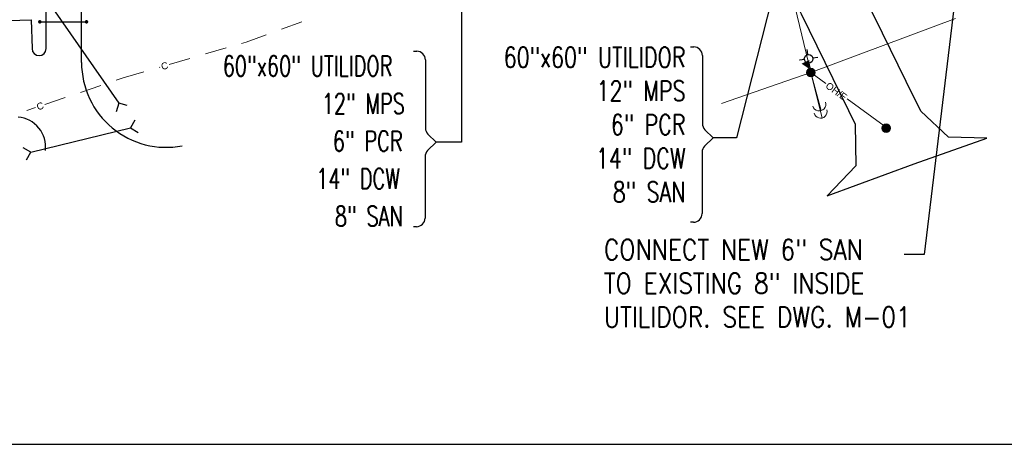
# Model space of a CAD drawing. Header units: inches. Extents: x 27388 to 48883, y 5676 to 18157.
# Tile 2 of 12: x 32166 to 37649, y 5676 to 8041. Entities that reach past the tile are written whole.
import ezdxf
from ezdxf.enums import TextEntityAlignment as Align

# ---------------------------------------------------------------- set-up
doc = ezdxf.new("R2010")
doc.units = ezdxf.units.IN
doc.header["$LTSCALE"] = 1200
doc.header["$MEASUREMENT"] = 0
doc.linetypes.add('D10', pattern=[0.175, 0.1, -0.075])
doc.layers.get('Defpoints').update_dxf_attribs({"color": 251})
for name, color, linetype in [('26091_BASE_FUTURE$0$A-SITE-PKNG', 251, 'Continuous'), ('C-3D POLYLINE', 251, 'Continuous'), ('MU-EXST-SITE-NOTE', 251, 'Continuous'), ('MU-SITE-NOTES', 11, 'Continuous'), ('PL_CLVRT', 251, 'Continuous'), ('V-LITE-EXTR', 251, 'Continuous'), ('V-POWR-XFMR-POLM', 251, 'Continuous')]:
    doc.layers.add(name, color=color, linetype=linetype)
for name, color, linetype, lineweight in [('V-COMM-UNDR', 251, 'D10', 18), ('V-POWR-POLE', 251, 'Continuous', 18), ('V-POWR-POLE-GUYS', 251, 'Continuous', 18), ('V-PRIM-OVHD', 251, 'Continuous', 18), ('V-SECD-OVHD', 251, 'Continuous', 18)]:
    doc.layers.add(name, color=color, linetype=linetype, lineweight=lineweight)
doc.styles.add('AR80', font='ARIAL.TTF', dxfattribs={"height": 3.2})
doc.styles.add('RomanS', font='romans.shx', dxfattribs={"width": 0.85})
doc.styles.get("Standard").update_dxf_attribs({"font": 'romans.shx', "width": 0.85})
doc.dimstyles.new('X Site Notes', dxfattribs={"dimtxt": 0.09375, "dimasz": 0.09375, "dimexe": 0.0625, "dimexo": 0.0625, "dimgap": 0.03125, "dimtad": 1, "dimdec": 8, "dimzin": 0, "dimdsep": 46, "dimlunit": 4, "dimtxsty": 'RomanS', "dimcen": 0.09, "dimclrd": 253, "dimclre": 253, "dimclrt": 256, "dimadec": 0, "dimazin": 0, "dimtfac": 1, "dimtdec": 8, "dimtofl": 0, "dimtmove": 0, "dimatfit": 3, "dimldrblk": 'DOT', "dimfxl": 1, "dimtolj": 1, "dimtzin": 0, "dimlwd": -1, "dimlwe": -1, "dimarcsym": 0})

# ---------------------------------------------------------------- blocks, each defined once
blk = doc.blocks.new('coe-anchor')
blk.add_arc((-0.078, 0), 0.0776, 270, 90)
blk = doc.blocks.new('coe-pp')
blk.add_hatch(color=256).paths.add_polyline_path([(-0.05, 0, 1), (0.05, 0, 1)])
blk.add_circle((0, 0), 0.05)
blk = doc.blocks.new('COE-trans')
at = {"linetype": 'Continuous'}
blk.add_hatch(color=256, dxfattribs=at).paths.add_polyline_path([(0, -0.05), (-0.051, -0.138), (0.051, -0.138)])
blk = doc.blocks.new('COE-ppl')
blk.add_hatch(color=256).paths.add_polyline_path([(-0.05, 0, 1), (0.05, 0, 1)])
blk.add_circle((0, 0), 0.05)
at = {"layer": 'V-LITE-EXTR'}
for points in [[(0.05, 0), (0.11, 0)], [(0.16, 0.05), (0.16, 0.109)], [(0.16, 0.05), (0.16, 0.104)], [(0.21, 0), (0.269, 0)], [(0.16, -0.109), (0.16, -0.05)]]:
    blk.add_lwpolyline(points, dxfattribs=at)
blk.add_circle((0.16, 0), 0.05, dxfattribs=at)

msp = doc.modelspace()

# ---------------------------------------------------------------- linework, layer by layer
at = {"layer": '26091_BASE_FUTURE$0$A-SITE-PKNG'}
for p, q in [((32510.4, 7802.2), (32510.4, 9417.1)), ((32313.6, 7879.7), (32313.6, 8166.8)), ((30426.9, 7983), (32229.7, 8040.6)), ((32229.7, 8040.6), (32234.8, 7879.7))]:
    msp.add_line(p, q, dxfattribs=at)
at = {"layer": '26091_BASE_FUTURE$0$A-SITE-PKNG', "const_width": 9.84}
for points in [[(32281.7, 8032.3, -1), (32275.1, 8025, -1)], [(32542.7, 8030.5, -1), (32533.5, 8026.9, -1)]]:
    msp.add_lwpolyline(points, format="xyb", close=True, dxfattribs=at)
at = {"layer": '26091_BASE_FUTURE$0$A-SITE-PKNG'}
msp.add_lwpolyline([(32278.4, 8028.7), (32538.1, 8028.7)], dxfattribs=at)
for centre, radius, start, end in [((32274.2, 7879.7), 39.4, 180, 0), ((32982.8, 7802.2), 472.4, 180, 280.8382), ((32142.9, 7331.8), 167.5, 353.3211, 84.7616)]:
    msp.add_arc(centre, radius, start, end, dxfattribs=at)
at = {"layer": 'C-3D POLYLINE'}
msp.add_polyline3d([(36397.9, 8317, 5445.8), (36517.6, 8072.9, 5445.5), (36650, 7803.7, 5448), (36781.8, 7534.2, 5452.8), (36818.4, 7459.5, 5455.1), (36823.3, 7227.4, 5461.2), (36662.2, 7060.1, 5466.6), (37148, 7238.2, 5467.4), (37551.7, 7380.1, 5462.4), (37339.2, 7386.2, 5463.8), (37184.1, 7531.5, 5458.2), (37103.1, 7696.6, 5451), (36971, 7966, 5446.2), (36838.9, 8235.4, 5443.7), (36706.8, 8504.7, 5444), (36574.7, 8774.1, 5446.6), (36442.6, 9043.5, 5448.4), (36358.5, 9214.8, 5450.5), (36347.1, 9452.6, 5451.7), (36512.6, 9623.9, 5452.9), (36640.9, 9677.2, 5451.2), (36751.7, 9723.3, 5449.9), (36862.5, 9769.4, 5448.5), (36973.2, 9815.5, 5447)], dxfattribs=at)
at = {"layer": 'Defpoints'}
msp.add_lwpolyline([(27388.4, 5676.5), (48882.8, 5676.5), (48882.8, 18157.1), (27388.4, 18157.1)], close=True, dxfattribs=at)
at = {"layer": 'MU-EXST-SITE-NOTE', "ltscale": 0.7}
for p, q in [((34359.2, 7864.6), (34377.6, 7864.6)), ((35902, 7889.2), (35920.4, 7889.2)), ((35968.4, 7841.2), (35968.4, 7462.1)), ((34425.6, 7816.6), (34425.6, 7437.5)), ((34439.7, 7403.5), (34484.6, 7358.6)), ((35982.5, 7428.2), (36027.4, 7383.2)), ((34484.6, 7358.6), (34437.8, 7311.8)), ((36027.4, 7383.2), (35980.6, 7336.4)), ((35966.5, 7302.5), (35966.5, 6960.8)), ((34423.8, 7277.8), (34423.8, 6936.2)), ((35918.5, 6912.8), (35902, 6912.8)), ((34375.8, 6888.2), (34359.2, 6888.2))]:
    msp.add_line(p, q, dxfattribs=at)
for centre, start, end in [((34377.6, 7816.6), 0, 90), ((35920.4, 7841.2), 0, 90), ((36016.4, 7462.1), 180, 225.0152), ((34473.6, 7437.5), 180, 225.0152), ((34471.8, 7277.8), 134.9849, 180), ((36014.5, 7302.5), 134.9849, 180), ((34375.8, 6936.2), 270, 0), ((35918.5, 6960.8), 270, 0)]:
    msp.add_arc(centre, 48, start, end, dxfattribs=at)
at = {"layer": 'PL_CLVRT'}
for p, q in [((32271.4, 8218.5), (32717.4, 7576.3)), ((32228.4, 7302.9), (32782.6, 7437.9))]:
    msp.add_line(p, q, dxfattribs=at)
for points in [[(32765.4, 7562.7), (32717.4, 7576.3), (32703.8, 7528.3)], [(32807.1, 7481.4), (32782.6, 7437.9), (32826.1, 7413.4)], [(32203.9, 7259.5), (32228.4, 7302.9), (32184.9, 7327.4)]]:
    msp.add_lwpolyline(points, dxfattribs=at)
at = {"layer": 'V-COMM-UNDR'}
for points in [[(32998.8, 7791.2), (33426.8, 7916), (33799, 8052)], [(32305.5, 7568.2), (32742.8, 7716.5), (32947.2, 7776.1)], [(31807.7, 7399.5), (32254.6, 7551)]]:
    msp.add_lwpolyline(points, dxfattribs=at)
at = {"layer": 'V-POWR-POLE-GUYS'}
for p in [(36635.4, 7493), (36629.8, 7534.5)]:
    msp.add_line(p, (36571.6, 7746.5), dxfattribs=at)
at = {"layer": 'V-PRIM-OVHD'}
for p, q in [((37377.9, 8048), (36571.6, 7746.5)), ((36571.6, 7746.5), (36073.6, 7574.2))]:
    msp.add_line(p, q, dxfattribs=at)
at = {"layer": 'V-SECD-OVHD'}
for p, q in [((36483.6, 8116.1), (36571.6, 7746.5)), ((36571.6, 7746.5), (36655.9, 7685.2)), ((36773.6, 7599.6), (36979.9, 7449.5))]:
    msp.add_line(p, q, dxfattribs=at)

# ---------------------------------------------------------------- block references
at = {"layer": 'V-POWR-POLE', "xscale": 480.0000000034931, "yscale": 480, "zscale": 480, "rotation": 98.82734753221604}
msp.add_blockref('COE-ppl', (36571.6, 7746.5), dxfattribs=at)
at = {"layer": 'V-POWR-POLE', "xscale": 480, "yscale": 480, "zscale": 12}
msp.add_blockref('coe-pp', (36991.7, 7437.1), dxfattribs=at)
at = {"layer": 'V-POWR-POLE-GUYS', "yscale": 480, "zscale": 12}
for p, xscale, rotation in [((36629.8, 7534.5), 480.0000000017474, 287.8942073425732), ((36635.4, 7493), 479.9999999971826, 284.6401126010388)]:
    msp.add_blockref('coe-anchor', p, dxfattribs=dict(at, xscale=xscale, rotation=rotation))
at = {"layer": 'V-POWR-XFMR-POLM', "xscale": 479.9999999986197, "yscale": 479.9999999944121, "zscale": 12, "rotation": 206.0460711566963}
msp.add_blockref('COE-trans', (36571.6, 7746.5), dxfattribs=at)

# ---------------------------------------------------------------- texts
at = {"layer": 'MU-EXST-SITE-NOTE', "style": 'RomanS', "width": 0.7}
for s, p in [('60"x60" UTILIDOR', (33296.7, 7726)), ('12" MPS', (33848.5, 7517.1)), ('6" PCR', (33909.8, 7308.2)), ('14" DCW', (33816.9, 7099.2)), ('8" SAN', (33921.5, 6890.3))]:
    msp.add_text(s, height=112.5, dxfattribs=at).set_placement(p)
at = {"layer": 'MU-EXST-SITE-NOTE', "insert": (35873.8, 7888), "char_height": 112.5, "width": 1154.147, "attachment_point": 3, "style": 'RomanS'}
msp.add_mtext('{\\W0.75;60"x60" UTILIDOR 12" MPS\\P6" PCR\\P14" DCW\\P8" SAN}', dxfattribs=at)
at = {"layer": 'MU-SITE-NOTES', "insert": (35419.3, 6816.4), "char_height": 112.5, "width": 1970.464, "attachment_point": 1}
msp.add_mtext('CONNECT NEW 6" SAN\\PTO EXISTING 8" INSIDE\\PUTILIDOR. SEE DWG. M-01', dxfattribs=at)
at = {"layer": 'V-COMM-UNDR', "style": 'AR80'}
for rotation, p in [(16.2625, (32973, 7783.6)), (18.7259, (32280, 7559.6))]:
    msp.add_text('C', height=38.4, rotation=rotation, dxfattribs=at).set_placement(p, align=Align.MIDDLE)
at = {"layer": 'V-SECD-OVHD', "style": 'AR80'}
msp.add_text('OH/E', height=38.4, rotation=323.9694, dxfattribs=at).set_placement((36714.9, 7642.3), align=Align.MIDDLE)

# ---------------------------------------------------------------- leaders
at = {"layer": 'MU-EXST-SITE-NOTE', "ltscale": 0.7}
for points in [[(36712.1, 9562.6), (36157.2, 7383.2), (36027.4, 7383.2)], [(34624.8, 8927.2), (34626.6, 7358.2), (34484.3, 7358.2)]]:
    msp.add_leader(points, dimstyle='X Site Notes', override={"dimscale": 600, "dimasz": 0.125, "dimgap": 0.03125, "dimtad": 0, "dimclrd": 251, "dimldrblk": 'Dot', "dimfxl": 0.75}, dxfattribs=at)
at = {"layer": 'MU-SITE-NOTES'}
msp.add_leader([(37576.3, 9828.9), (37202.9, 6733.4), (37092.3, 6733.4)], dimstyle='X Site Notes', override={"dimscale": 1200, "dimgap": 0.03125, "dimtad": 0, "dimclrd": 254}, dxfattribs=at)

doc.saveas('drawing.dxf')
